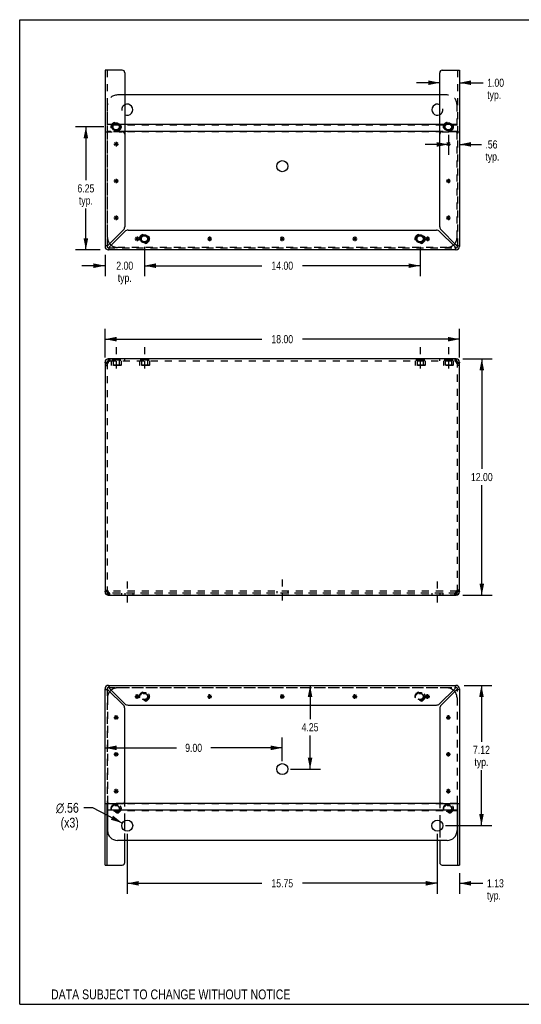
# Model space of a CAD drawing. Header units: inches. Extents: x 0 to 64.7, y 0 to 50.
# Tile 1 of 4: x 0 to 25.5, y 0 to 50. Entities that reach past the tile are written whole.
import ezdxf

# ---------------------------------------------------------------- set-up
doc = ezdxf.new("R2010")
doc.units = ezdxf.units.IN
doc.header["$LTSCALE"] = 3.558824
doc.header["$MEASUREMENT"] = 0
doc.linetypes.add('DASHED', pattern=[0.2, 0.1, -0.1])
doc.linetypes.add('HIDDEN', pattern=[0.2, 0.1, -0.1])
doc.layers.get('0').update_dxf_attribs({"linetype": 'CONTINUOUS'})
doc.layers.add('DEFAULT_2', color=8, linetype='HIDDEN')
doc.layers.add('DIMENSIONS', color=7, linetype='CONTINUOUS')
doc.styles.get("Standard").update_dxf_attribs({"font": 'txt', "width": 0.8})
doc.styles.add('TEXTSTYLE_1', font='gdt', dxfattribs={"width": 0.8})
doc.dimstyles.new('DIMSTYLE_1', dxfattribs={"dimtxt": 0.411765, "dimasz": 0.588235, "dimexe": 0.09, "dimexo": 0.07, "dimgap": 0.035, "dimtad": 0, "dimtih": 1, "dimtoh": 1, "dimzin": 4, "dimdsep": 46, "dimtxsty": 'Standard', "dimblk": '_FILLED', "dimblk1": '_FILLED', "dimblk2": '_FILLED', "dimcen": 0.09, "dimadec": 0, "dimazin": 0, "dimtfac": 1, "dimtofl": 0, "dimtmove": 0, "dimatfit": 3, "dimldrblk": '_FILLED', "dimfxl": 1, "dimtolj": 1, "dimtzin": 4, "dimarcsym": 0})
doc.dimstyles.new('DIMSTYLE_2', dxfattribs={"dimtxt": 0.5, "dimasz": 0.588235, "dimexe": 0.09, "dimexo": 0.07, "dimgap": 0.09, "dimtad": 0, "dimtih": 1, "dimtoh": 1, "dimzin": 4, "dimdsep": 46, "dimtxsty": 'Standard', "dimblk": '_FILLED', "dimblk1": '_FILLED', "dimblk2": '_FILLED', "dimcen": 0.09, "dimadec": 0, "dimazin": 0, "dimtfac": 1, "dimtofl": 0, "dimtmove": 0, "dimatfit": 3, "dimldrblk": '_FILLED', "dimfxl": 1, "dimtolj": 1, "dimtzin": 4, "dimarcsym": 0})

# ---------------------------------------------------------------- blocks, each defined once
blk = doc.blocks.new('_FILLED')
at = {"color": 0, "linetype": 'ByBlock'}
blk.add_solid([(0, 0), (-1, 0.2), (-1, -0.2)], dxfattribs=at)
blk = doc.blocks.new('*D1')
at = {"layer": 'DIMENSIONS', "color": 2, "linetype": 'Continuous'}
for p, q in [((4.335, 32.846), (4.335, 34.305)), ((22.335, 32.846), (22.335, 34.305)), ((4.335, 33.776), (12.305, 33.776)), ((22.335, 33.776), (14.364, 33.776))]:
    blk.add_line(p, q, dxfattribs=at)
at = {"layer": 'DIMENSIONS', "color": 2, "linetype": 'Continuous', "xscale": 0.5882352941, "yscale": 0.5882352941, "zscale": 0.5882352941, "rotation": 180}
blk.add_blockref('_FILLED', (4.335, 33.776), dxfattribs=at)
at = {"layer": 'DIMENSIONS', "color": 2, "linetype": 'Continuous', "xscale": 0.5882352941, "yscale": 0.5882352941, "zscale": 0.5882352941}
blk.add_blockref('_FILLED', (22.335, 33.776), dxfattribs=at)
at = {"layer": 'DIMENSIONS', "color": 2, "linetype": 'Continuous', "insert": (13.335, 33.982), "char_height": 0.4118, "width": 1.64706, "attachment_point": 2, "line_spacing_factor": 0.9}
blk.add_mtext('18.00', dxfattribs=at)
blk = doc.blocks.new('*D2')
at = {"layer": 'DIMENSIONS', "color": 2, "linetype": 'Continuous'}
for p, q in [((22.504, 32.775), (23.998, 32.775)), ((23.469, 32.775), (23.469, 27.187)), ((23.469, 20.775), (23.469, 26.363)), ((22.504, 20.775), (23.998, 20.775))]:
    blk.add_line(p, q, dxfattribs=at)
at = {"layer": 'DIMENSIONS', "color": 2, "linetype": 'Continuous', "xscale": 0.5882352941, "yscale": 0.5882352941, "zscale": 0.5882352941}
for p, rotation in [((23.469, 32.775), 90), ((23.469, 20.775), 270)]:
    blk.add_blockref('_FILLED', p, dxfattribs=dict(at, rotation=rotation))
at = {"layer": 'DIMENSIONS', "color": 2, "linetype": 'Continuous', "insert": (23.469, 26.981), "char_height": 0.4118, "width": 1.64706, "attachment_point": 2, "line_spacing_factor": 0.9}
blk.add_mtext('12.00', dxfattribs=at)
blk = doc.blocks.new('*D5')
at = {"layer": 'DIMENSIONS', "color": 2, "linetype": 'Continuous'}
for p, q in [((14.747, 16.195), (14.747, 14.481)), ((14.747, 11.943), (14.747, 13.657)), ((13.746, 11.943), (15.276, 11.943))]:
    blk.add_line(p, q, dxfattribs=at)
at = {"layer": 'DIMENSIONS', "color": 2, "linetype": 'Continuous', "xscale": 0.5882352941, "yscale": 0.5882352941, "zscale": 0.5882352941}
for p, rotation in [((14.747, 16.195), 90), ((14.747, 11.943), 270)]:
    blk.add_blockref('_FILLED', p, dxfattribs=dict(at, rotation=rotation))
at = {"layer": 'DIMENSIONS', "color": 2, "linetype": 'Continuous', "insert": (14.747, 14.275), "char_height": 0.4118, "width": 1.31765, "attachment_point": 2, "line_spacing_factor": 0.9}
blk.add_mtext('4.25', dxfattribs=at)
blk = doc.blocks.new('*D6')
at = {"layer": 'DIMENSIONS', "color": 2, "linetype": 'Continuous'}
for p, q in [((13.335, 12.355), (13.335, 13.553)), ((4.335, 13.024), (7.97, 13.024)), ((13.335, 13.024), (9.699, 13.024))]:
    blk.add_line(p, q, dxfattribs=at)
at = {"layer": 'DIMENSIONS', "color": 2, "linetype": 'Continuous', "xscale": 0.5882352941, "yscale": 0.5882352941, "zscale": 0.5882352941, "rotation": 180}
blk.add_blockref('_FILLED', (4.335, 13.024), dxfattribs=at)
at = {"layer": 'DIMENSIONS', "color": 2, "linetype": 'Continuous', "xscale": 0.5882352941, "yscale": 0.5882352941, "zscale": 0.5882352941}
blk.add_blockref('_FILLED', (13.335, 13.024), dxfattribs=at)
at = {"layer": 'DIMENSIONS', "color": 2, "linetype": 'Continuous', "insert": (8.835, 13.23), "char_height": 0.4118, "width": 1.31765, "attachment_point": 2, "line_spacing_factor": 0.9}
blk.add_mtext('9.00', dxfattribs=at)
blk = doc.blocks.new('*D7')
at = {"layer": 'DIMENSIONS', "color": 2, "linetype": 'Continuous'}
for p, q in [((21.21, 8.664), (21.21, 5.615)), ((22.335, 6.66), (22.335, 5.615)), ((21.21, 6.144), (20.033, 6.144)), ((22.335, 6.144), (23.526, 6.144))]:
    blk.add_line(p, q, dxfattribs=at)
at = {"layer": 'DIMENSIONS', "color": 2, "linetype": 'Continuous', "xscale": 0.5882352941, "yscale": 0.5882352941, "zscale": 0.5882352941}
blk.add_blockref('_FILLED', (21.21, 6.144), dxfattribs=at)
at = {"layer": 'DIMENSIONS', "color": 2, "linetype": 'Continuous', "xscale": 0.5882352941, "yscale": 0.5882352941, "zscale": 0.5882352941, "rotation": 180}
blk.add_blockref('_FILLED', (22.335, 6.144), dxfattribs=at)
at = {"layer": 'DIMENSIONS', "color": 2, "linetype": 'Continuous', "insert": (23.731, 6.35), "char_height": 0.4118, "width": 1.31765, "attachment_point": 1, "line_spacing_factor": 0.9}
blk.add_mtext('1.13\\Ptyp.', dxfattribs=at)
blk = doc.blocks.new('*D8')
at = {"layer": 'DIMENSIONS', "color": 2, "linetype": 'Continuous'}
for p, q in [((5.46, 8.664), (5.46, 5.615)), ((21.21, 8.664), (21.21, 5.615)), ((5.46, 6.144), (12.305, 6.144)), ((21.21, 6.144), (14.364, 6.144))]:
    blk.add_line(p, q, dxfattribs=at)
at = {"layer": 'DIMENSIONS', "color": 2, "linetype": 'Continuous', "xscale": 0.5882352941, "yscale": 0.5882352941, "zscale": 0.5882352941, "rotation": 180}
blk.add_blockref('_FILLED', (5.46, 6.144), dxfattribs=at)
at = {"layer": 'DIMENSIONS', "color": 2, "linetype": 'Continuous', "xscale": 0.5882352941, "yscale": 0.5882352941, "zscale": 0.5882352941}
blk.add_blockref('_FILLED', (21.21, 6.144), dxfattribs=at)
at = {"layer": 'DIMENSIONS', "color": 2, "linetype": 'Continuous', "insert": (13.335, 6.35), "char_height": 0.4118, "width": 1.64706, "attachment_point": 2, "line_spacing_factor": 0.9}
blk.add_mtext('15.75', dxfattribs=at)
blk = doc.blocks.new('*D9')
at = {"layer": 'DIMENSIONS', "color": 2, "linetype": 'Continuous'}
for p, q in [((22.58, 16.195), (23.98, 16.195)), ((23.451, 16.195), (23.451, 13.333)), ((23.451, 9.076), (23.451, 11.892)), ((21.621, 9.076), (23.98, 9.076))]:
    blk.add_line(p, q, dxfattribs=at)
at = {"layer": 'DIMENSIONS', "color": 2, "linetype": 'Continuous', "xscale": 0.5882352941, "yscale": 0.5882352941, "zscale": 0.5882352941}
for p, rotation in [((23.451, 16.195), 90), ((23.451, 9.076), 270)]:
    blk.add_blockref('_FILLED', p, dxfattribs=dict(at, rotation=rotation))
at = {"layer": 'DIMENSIONS', "color": 2, "linetype": 'Continuous', "insert": (23.451, 13.128), "char_height": 0.4118, "width": 1.31765, "attachment_point": 2, "line_spacing_factor": 0.9}
blk.add_mtext('7.12\\Ptyp.', dxfattribs=at)
blk = doc.blocks.new('*D10')
at = {"layer": 'DIMENSIONS', "color": 2, "linetype": 'Continuous'}
for p, q in [((3.713, 9.978), (3.251, 9.978)), ((5.21, 9.205), (3.713, 9.978))]:
    blk.add_line(p, q, dxfattribs=at)
at = {"layer": 'DIMENSIONS', "color": 2, "linetype": 'Continuous', "xscale": 0.5882352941, "yscale": 0.5882352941, "zscale": 0.5882352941, "rotation": 332.6934381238}
blk.add_blockref('_FILLED', (5.21, 9.205), dxfattribs=at)
at = {"layer": 'DIMENSIONS', "color": 2, "linetype": 'Continuous', "insert": (3.001, 10.228), "char_height": 0.5, "width": 1.86667, "attachment_point": 3, "line_spacing_factor": 0.9, "style": 'TEXTSTYLE_1'}
blk.add_mtext('{\\Fgdt;n}\\Ftxt;.56\\P(x3)', dxfattribs=at)
blk = doc.blocks.new('*D11')
at = {"layer": 'DIMENSIONS', "color": 2, "linetype": 'Continuous'}
for p, q in [((4.279, 44.559), (2.831, 44.559)), ((3.361, 44.559), (3.361, 41.846)), ((3.361, 38.309), (3.361, 40.405)), ((4.089, 38.309), (2.831, 38.309))]:
    blk.add_line(p, q, dxfattribs=at)
at = {"layer": 'DIMENSIONS', "color": 2, "linetype": 'Continuous', "xscale": 0.5882352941, "yscale": 0.5882352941, "zscale": 0.5882352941}
for p, rotation in [((3.361, 44.559), 90), ((3.361, 38.309), 270)]:
    blk.add_blockref('_FILLED', p, dxfattribs=dict(at, rotation=rotation))
at = {"layer": 'DIMENSIONS', "color": 2, "linetype": 'Continuous', "insert": (3.361, 41.64), "char_height": 0.4118, "width": 1.31765, "attachment_point": 2, "line_spacing_factor": 0.9}
blk.add_mtext('6.25\\Ptyp.', dxfattribs=at)
blk = doc.blocks.new('*D12')
at = {"layer": 'DIMENSIONS', "color": 2, "linetype": 'Continuous'}
for p, q in [((4.335, 38.064), (4.335, 36.979)), ((6.335, 38.46), (6.335, 36.979)), ((4.335, 37.508), (3.158, 37.508)), ((6.335, 37.508), (7.511, 37.508))]:
    blk.add_line(p, q, dxfattribs=at)
at = {"layer": 'DIMENSIONS', "color": 2, "linetype": 'Continuous', "xscale": 0.5882352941, "yscale": 0.5882352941, "zscale": 0.5882352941}
blk.add_blockref('_FILLED', (4.335, 37.508), dxfattribs=at)
at = {"layer": 'DIMENSIONS', "color": 2, "linetype": 'Continuous', "xscale": 0.5882352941, "yscale": 0.5882352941, "zscale": 0.5882352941, "rotation": 180}
blk.add_blockref('_FILLED', (6.335, 37.508), dxfattribs=at)
at = {"layer": 'DIMENSIONS', "color": 2, "linetype": 'Continuous', "insert": (5.335, 37.714), "char_height": 0.4118, "width": 1.31765, "attachment_point": 2, "line_spacing_factor": 0.9}
blk.add_mtext('2.00\\Ptyp.', dxfattribs=at)
blk = doc.blocks.new('*D13')
at = {"layer": 'DIMENSIONS', "color": 2, "linetype": 'Continuous'}
for p, q in [((6.335, 38.46), (6.335, 36.979)), ((20.335, 38.46), (20.335, 36.979)), ((6.335, 37.508), (12.305, 37.508)), ((20.335, 37.508), (14.364, 37.508))]:
    blk.add_line(p, q, dxfattribs=at)
at = {"layer": 'DIMENSIONS', "color": 2, "linetype": 'Continuous', "xscale": 0.5882352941, "yscale": 0.5882352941, "zscale": 0.5882352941, "rotation": 180}
blk.add_blockref('_FILLED', (6.335, 37.508), dxfattribs=at)
at = {"layer": 'DIMENSIONS', "color": 2, "linetype": 'Continuous', "xscale": 0.5882352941, "yscale": 0.5882352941, "zscale": 0.5882352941}
blk.add_blockref('_FILLED', (20.335, 37.508), dxfattribs=at)
at = {"layer": 'DIMENSIONS', "color": 2, "linetype": 'Continuous', "insert": (13.335, 37.714), "char_height": 0.4118, "width": 1.64706, "attachment_point": 2, "line_spacing_factor": 0.9}
blk.add_mtext('14.00', dxfattribs=at)
blk = doc.blocks.new('*D14')
at = {"layer": 'DIMENSIONS', "color": 2, "linetype": 'Continuous'}
for p, q in [((21.772, 44.148), (21.772, 43.137)), ((21.772, 43.666), (20.596, 43.666)), ((22.335, 43.666), (23.445, 43.666))]:
    blk.add_line(p, q, dxfattribs=at)
at = {"layer": 'DIMENSIONS', "color": 2, "linetype": 'Continuous', "xscale": 0.5882352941, "yscale": 0.5882352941, "zscale": 0.5882352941}
blk.add_blockref('_FILLED', (21.772, 43.666), dxfattribs=at)
at = {"layer": 'DIMENSIONS', "color": 2, "linetype": 'Continuous', "xscale": 0.5882352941, "yscale": 0.5882352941, "zscale": 0.5882352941, "rotation": 180}
blk.add_blockref('_FILLED', (22.335, 43.666), dxfattribs=at)
at = {"layer": 'DIMENSIONS', "color": 2, "linetype": 'Continuous', "insert": (23.651, 43.872), "char_height": 0.4118, "width": 1.31765, "attachment_point": 1, "line_spacing_factor": 0.9}
blk.add_mtext('.56\\Ptyp.', dxfattribs=at)
blk = doc.blocks.new('*D15')
at = {"layer": 'DIMENSIONS', "color": 2, "linetype": 'Continuous'}
for p, q in [((21.335, 46.799), (20.158, 46.799)), ((22.335, 46.799), (23.536, 46.799))]:
    blk.add_line(p, q, dxfattribs=at)
at = {"layer": 'DIMENSIONS', "color": 2, "linetype": 'Continuous', "xscale": 0.5882352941, "yscale": 0.5882352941, "zscale": 0.5882352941}
blk.add_blockref('_FILLED', (21.335, 46.799), dxfattribs=at)
at = {"layer": 'DIMENSIONS', "color": 2, "linetype": 'Continuous', "xscale": 0.5882352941, "yscale": 0.5882352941, "zscale": 0.5882352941, "rotation": 180}
blk.add_blockref('_FILLED', (22.335, 46.799), dxfattribs=at)
at = {"layer": 'DIMENSIONS', "color": 2, "linetype": 'Continuous', "insert": (23.742, 47.005), "char_height": 0.4118, "width": 1.31765, "attachment_point": 1, "line_spacing_factor": 0.9}
blk.add_mtext('1.00\\Ptyp.', dxfattribs=at)

msp = doc.modelspace()

# ---------------------------------------------------------------- linework, layer by layer
at = {"color": 7, "linetype": 'Continuous'}
for p, q in [((0, 0), (0, 50)), ((0, 50), (64.706, 50)), ((4.43, 38.476), (4.439, 38.476)), ((4.501, 38.413), (4.501, 38.404)), ((22.168, 38.404), (22.168, 38.413)), ((22.231, 38.476), (22.239, 38.476)), ((4.335, 32.609), (4.439, 32.609)), ((4.501, 32.775), (4.501, 32.671)), ((4.52, 32.671), (4.501, 32.671)), ((22.168, 32.671), (22.149, 32.671)), ((22.168, 32.775), (22.168, 32.671)), ((22.231, 32.609), (22.335, 32.609)), ((4.439, 20.942), (4.335, 20.942)), ((4.46, 20.895), (4.46, 20.968)), ((4.501, 20.775), (4.501, 20.879)), ((4.501, 20.879), (4.52, 20.879)), ((22.149, 20.879), (22.168, 20.879)), ((22.168, 20.775), (22.168, 20.879)), ((22.21, 20.895), (22.21, 20.968)), ((22.335, 20.942), (22.231, 20.942)), ((4.439, 16.028), (4.43, 16.028)), ((4.501, 16.1), (4.501, 16.091)), ((22.168, 16.091), (22.168, 16.1)), ((22.239, 16.028), (22.231, 16.028)), ((5.845, 15.632), (6.075, 15.632)), ((5.878, 15.551), (6.041, 15.714)), ((6.041, 15.551), (5.878, 15.714)), ((5.96, 15.517), (5.96, 15.747)), ((9.532, 15.632), (9.762, 15.632)), ((9.566, 15.551), (9.728, 15.714)), ((9.728, 15.551), (9.566, 15.714)), ((9.647, 15.517), (9.647, 15.747)), ((13.22, 15.632), (13.45, 15.632)), ((13.253, 15.551), (13.416, 15.714)), ((13.416, 15.551), (13.253, 15.714)), ((13.335, 15.517), (13.335, 15.747)), ((16.907, 15.632), (17.137, 15.632)), ((16.941, 15.551), (17.103, 15.714)), ((17.103, 15.551), (16.941, 15.714)), ((17.022, 15.517), (17.022, 15.747)), ((20.595, 15.632), (20.825, 15.632)), ((20.628, 15.551), (20.791, 15.714)), ((20.628, 15.714), (20.791, 15.551)), ((20.71, 15.517), (20.71, 15.747)), ((4.782, 14.57), (5.012, 14.57)), ((4.816, 14.488), (4.978, 14.651)), ((4.978, 14.488), (4.816, 14.651)), ((4.897, 14.455), (4.897, 14.685)), ((21.657, 14.57), (21.887, 14.57)), ((21.691, 14.488), (21.853, 14.651)), ((21.691, 14.651), (21.853, 14.488)), ((21.772, 14.455), (21.772, 14.685)), ((4.782, 12.695), (5.012, 12.695)), ((4.816, 12.613), (4.978, 12.776)), ((4.978, 12.613), (4.816, 12.776)), ((4.897, 12.58), (4.897, 12.81)), ((21.657, 12.695), (21.887, 12.695)), ((21.691, 12.613), (21.853, 12.776)), ((21.691, 12.776), (21.853, 12.613)), ((21.772, 12.58), (21.772, 12.81)), ((4.782, 10.82), (5.012, 10.82)), ((4.978, 10.738), (4.816, 10.901)), ((4.816, 10.738), (4.978, 10.901)), ((4.897, 10.705), (4.897, 10.935)), ((21.657, 10.82), (21.887, 10.82)), ((21.691, 10.901), (21.853, 10.738)), ((21.691, 10.738), (21.853, 10.901)), ((21.772, 10.705), (21.772, 10.935)), ((4.439, 7.072), (4.439, 10.195)), ((4.46, 10.195), (4.46, 8.826)), ((21.411, 10.205), (5.258, 10.205)), ((22.21, 10.195), (22.21, 8.826)), ((22.231, 10.195), (22.231, 7.072)), ((22.21, 9.856), (4.46, 9.856)), ((5.335, 8.825), (5.335, 9.328)), ((21.335, 9.328), (21.335, 8.825)), ((21.71, 8.326), (4.96, 8.326)), ((5.335, 7.197), (5.335, 8.326)), ((21.335, 8.326), (21.335, 7.197)), ((4.335, 7.072), (5.21, 7.072)), ((21.46, 7.072), (22.335, 7.072)), ((0, 0), (64.706, 0))]:
    msp.add_line(p, q, dxfattribs=at)
at = {"color": 3, "linetype": 'Continuous'}
for p, q in [((4.335, 47.432), (4.335, 38.476)), ((5.21, 47.432), (4.335, 47.432)), ((5.335, 47.307), (5.335, 39.477)), ((21.335, 39.477), (21.335, 47.307)), ((21.46, 47.432), (22.335, 47.432)), ((22.335, 47.432), (22.335, 38.476)), ((21.335, 46.178), (5.335, 46.178)), ((5.001, 44.675), (4.793, 44.675)), ((21.335, 44.675), (5.335, 44.675)), ((21.876, 44.675), (21.668, 44.675)), ((21.335, 44.326), (5.335, 44.326)), ((5.27, 39.321), (4.501, 38.552)), ((4.577, 38.476), (5.346, 39.245)), ((5.502, 39.309), (21.167, 39.309)), ((21.323, 39.245), (22.092, 38.476)), ((22.168, 38.552), (21.399, 39.321)), ((22.168, 38.309), (4.501, 38.309)), ((4.335, 32.609), (4.335, 20.942)), ((4.479, 32.595), (4.458, 32.581)), ((4.501, 32.609), (4.479, 32.595)), ((22.168, 32.775), (4.501, 32.775)), ((4.501, 32.609), (4.509, 32.635)), ((22.16, 32.635), (22.168, 32.609)), ((22.19, 32.595), (22.168, 32.609)), ((22.211, 32.581), (22.19, 32.595)), ((22.335, 20.942), (22.335, 32.609)), ((4.458, 20.969), (4.479, 20.955)), ((4.479, 20.955), (4.501, 20.942)), ((4.509, 20.916), (4.501, 20.942)), ((4.501, 20.775), (22.168, 20.775)), ((22.168, 20.942), (22.16, 20.916)), ((22.168, 20.942), (22.19, 20.955)), ((22.19, 20.955), (22.211, 20.969)), ((4.335, 7.072), (4.335, 16.028)), ((4.501, 16.195), (22.168, 16.195)), ((5.346, 15.259), (4.577, 16.028)), ((22.092, 16.028), (21.323, 15.259)), ((22.335, 16.028), (22.335, 7.072)), ((4.501, 15.952), (5.27, 15.183)), ((21.399, 15.183), (22.168, 15.952)), ((5.335, 10.32), (5.335, 15.027)), ((5.502, 15.195), (21.167, 15.195)), ((21.335, 15.027), (21.335, 10.32)), ((4.335, 10.195), (5.21, 10.195)), ((21.46, 10.195), (22.335, 10.195))]:
    msp.add_line(p, q, dxfattribs=at)
at = {"color": 2, "linetype": 'DASHED'}
for p, q in [((4.897, 33.363), (4.897, 32.083)), ((6.335, 33.363), (6.335, 32.083)), ((20.335, 33.363), (20.335, 32.083)), ((21.772, 33.363), (21.772, 32.083)), ((13.335, 21.571), (13.335, 20.291)), ((5.46, 21.47), (5.46, 20.19)), ((21.21, 21.47), (21.21, 20.19))]:
    msp.add_line(p, q, dxfattribs=at)
at = {"color": 3, "linetype": 'Continuous'}
for points in [[(4.425, 38.529), (4.403, 38.521), (4.383, 38.514), (4.366, 38.506), (4.353, 38.499), (4.343, 38.491), (4.337, 38.483), (4.335, 38.476)], [(4.501, 38.552), (4.475, 38.544), (4.45, 38.537), (4.425, 38.529)], [(22.244, 38.529), (22.22, 38.537), (22.194, 38.544), (22.168, 38.552)], [(22.335, 38.476), (22.333, 38.483), (22.326, 38.491), (22.316, 38.499), (22.303, 38.506), (22.286, 38.514), (22.266, 38.521), (22.244, 38.529)], [(4.501, 38.309), (4.509, 38.311), (4.516, 38.317), (4.524, 38.327), (4.532, 38.341), (4.539, 38.358), (4.547, 38.378), (4.554, 38.4)], [(4.554, 38.4), (4.562, 38.424), (4.57, 38.45), (4.577, 38.476)], [(22.092, 38.476), (22.1, 38.45), (22.107, 38.424), (22.115, 38.4)], [(22.115, 38.4), (22.122, 38.378), (22.13, 38.358), (22.138, 38.341), (22.145, 38.327), (22.153, 38.317), (22.16, 38.311), (22.168, 38.309)], [(4.383, 32.526), (4.369, 32.54), (4.357, 32.554), (4.347, 32.568), (4.34, 32.581), (4.336, 32.595), (4.335, 32.609)], [(4.418, 32.554), (4.4, 32.54), (4.383, 32.526)], [(4.458, 32.581), (4.437, 32.568), (4.418, 32.554)], [(4.509, 32.635), (4.516, 32.66), (4.524, 32.684), (4.532, 32.707), (4.539, 32.726)], [(4.539, 32.726), (4.547, 32.743), (4.554, 32.757)], [(4.554, 32.757), (4.562, 32.767), (4.57, 32.773), (4.577, 32.775)], [(22.092, 32.775), (22.1, 32.773), (22.107, 32.767), (22.115, 32.757)], [(22.115, 32.757), (22.122, 32.743), (22.13, 32.726)], [(22.13, 32.726), (22.138, 32.707), (22.145, 32.684), (22.153, 32.66), (22.16, 32.635)], [(22.251, 32.554), (22.232, 32.568), (22.211, 32.581)], [(22.286, 32.526), (22.269, 32.54), (22.251, 32.554)], [(22.335, 32.609), (22.333, 32.595), (22.329, 32.581), (22.322, 32.568), (22.312, 32.554), (22.3, 32.54), (22.286, 32.526)], [(4.335, 20.942), (4.336, 20.955), (4.34, 20.969), (4.347, 20.983), (4.357, 20.997), (4.369, 21.01), (4.383, 21.024)], [(4.383, 21.024), (4.4, 21.01), (4.418, 20.997)], [(22.251, 20.997), (22.269, 21.01), (22.286, 21.024)], [(22.286, 21.024), (22.3, 21.01), (22.312, 20.997), (22.322, 20.983), (22.329, 20.969), (22.333, 20.955), (22.335, 20.942)], [(4.418, 20.997), (4.437, 20.983), (4.458, 20.969)], [(4.539, 20.824), (4.532, 20.844), (4.524, 20.866), (4.516, 20.89), (4.509, 20.916)], [(4.554, 20.793), (4.547, 20.807), (4.539, 20.824)], [(4.577, 20.775), (4.57, 20.777), (4.562, 20.783), (4.554, 20.793)], [(22.115, 20.793), (22.107, 20.783), (22.1, 20.777), (22.092, 20.775)], [(22.13, 20.824), (22.122, 20.807), (22.115, 20.793)], [(22.16, 20.916), (22.153, 20.89), (22.145, 20.866), (22.138, 20.844), (22.13, 20.824)], [(22.211, 20.969), (22.232, 20.983), (22.251, 20.997)], [(4.335, 16.028), (4.337, 16.021), (4.343, 16.013), (4.353, 16.005), (4.366, 15.998), (4.383, 15.99), (4.403, 15.983), (4.425, 15.975)], [(4.554, 16.104), (4.547, 16.126), (4.539, 16.146), (4.532, 16.163), (4.524, 16.177), (4.516, 16.187), (4.509, 16.193), (4.501, 16.195)], [(4.577, 16.028), (4.57, 16.054), (4.562, 16.08), (4.554, 16.104)], [(22.115, 16.104), (22.107, 16.08), (22.1, 16.054), (22.092, 16.028)], [(22.168, 16.195), (22.16, 16.193), (22.153, 16.187), (22.145, 16.177), (22.138, 16.163), (22.13, 16.146), (22.122, 16.126), (22.115, 16.104)], [(22.244, 15.975), (22.266, 15.983), (22.286, 15.99), (22.303, 15.998), (22.316, 16.005), (22.326, 16.013), (22.333, 16.021), (22.335, 16.028)], [(4.425, 15.975), (4.45, 15.967), (4.475, 15.96), (4.501, 15.952)], [(22.168, 15.952), (22.194, 15.96), (22.22, 15.967), (22.244, 15.975)]]:
    msp.add_lwpolyline(points, dxfattribs=at)
at = {"color": 7, "linetype": 'Continuous'}
for points in [[(4.501, 38.552), (4.491, 38.544), (4.482, 38.537), (4.473, 38.529), (4.464, 38.521), (4.457, 38.514), (4.451, 38.506), (4.445, 38.499), (4.442, 38.491), (4.439, 38.483), (4.439, 38.476)], [(22.212, 38.514), (22.205, 38.521), (22.196, 38.529), (22.187, 38.537), (22.178, 38.544), (22.168, 38.552)], [(22.231, 38.476), (22.23, 38.483), (22.228, 38.491), (22.224, 38.499), (22.219, 38.506), (22.212, 38.514)], [(4.501, 38.413), (4.509, 38.414), (4.516, 38.416), (4.524, 38.42), (4.532, 38.425), (4.539, 38.432)], [(4.539, 38.432), (4.547, 38.439), (4.554, 38.447), (4.562, 38.456), (4.57, 38.466), (4.577, 38.476)], [(22.092, 38.476), (22.1, 38.466), (22.107, 38.456), (22.115, 38.447), (22.122, 38.439), (22.13, 38.432), (22.138, 38.425), (22.145, 38.42), (22.153, 38.416), (22.16, 38.414), (22.168, 38.413)], [(4.443, 32.571), (4.441, 32.581), (4.439, 32.595), (4.439, 32.609)], [(22.231, 32.609), (22.23, 32.595), (22.228, 32.581)], [(4.439, 20.942), (4.439, 20.955), (4.441, 20.969)], [(22.227, 20.979), (22.228, 20.969), (22.23, 20.955), (22.231, 20.942)], [(4.439, 16.028), (4.439, 16.021), (4.442, 16.013), (4.445, 16.005), (4.451, 15.998), (4.457, 15.99)], [(4.577, 16.028), (4.57, 16.038), (4.562, 16.048), (4.554, 16.057), (4.547, 16.065), (4.539, 16.072), (4.532, 16.079), (4.524, 16.084), (4.516, 16.088), (4.509, 16.09), (4.501, 16.091)], [(22.13, 16.072), (22.122, 16.065), (22.115, 16.057), (22.107, 16.048), (22.1, 16.038), (22.092, 16.028)], [(22.168, 16.091), (22.16, 16.09), (22.153, 16.088), (22.145, 16.084), (22.138, 16.079), (22.13, 16.072)], [(22.168, 15.952), (22.178, 15.96), (22.187, 15.967), (22.196, 15.975), (22.205, 15.983), (22.212, 15.99), (22.219, 15.998), (22.224, 16.005), (22.228, 16.013), (22.23, 16.021), (22.231, 16.028)], [(4.457, 15.99), (4.464, 15.983), (4.473, 15.975), (4.482, 15.967), (4.491, 15.96), (4.501, 15.952)]]:
    msp.add_lwpolyline(points, dxfattribs=at)
at = {"color": 3, "linetype": 'Continuous'}
for centre, radius in [((4.897, 44.559), 0.206), ((21.772, 44.559), 0.206), ((13.335, 42.561), 0.281), ((6.335, 38.872), 0.206), ((20.335, 38.872), 0.206)]:
    msp.add_circle(centre, radius, dxfattribs=at)
at = {"color": 7, "linetype": 'Continuous'}
for centre, radius in [((4.897, 44.559), 0.166), ((4.897, 44.559), 0.156), ((21.772, 44.559), 0.166), ((21.772, 44.559), 0.156), ((6.335, 38.872), 0.166), ((6.335, 38.872), 0.156), ((20.335, 38.872), 0.166), ((20.335, 38.872), 0.156), ((13.335, 11.943), 0.281), ((5.46, 9.076), 0.281), ((21.21, 9.076), 0.281)]:
    msp.add_circle(centre, radius, dxfattribs=at)
at = {"color": 3, "linetype": 'Continuous'}
for centre, radius, start, end in [((5.21, 47.307), 0.125, 0, 90), ((21.46, 47.307), 0.125, 90, 180), ((5.46, 45.428), 0.281, 243.5695, 116.4305), ((21.21, 45.428), 0.281, 63.5695, 296.4305), ((5.115, 39.477), 0.22, 315, 360), ((5.502, 39.089), 0.22, 90, 135), ((21.167, 39.089), 0.22, 45, 90), ((21.555, 39.477), 0.22, 180, 225), ((4.96, 38.936), 0.5, 218.9378, 231.304), ((21.71, 38.936), 0.5, 308.696, 321.0622), ((4.501, 38.476), 0.167, 180, 270), ((22.168, 38.476), 0.167, 270, 360), ((4.501, 32.609), 0.167, 90, 180), ((22.168, 32.609), 0.167, 0, 90), ((4.501, 20.942), 0.167, 180, 270), ((22.168, 20.942), 0.167, 270, 360), ((4.501, 16.028), 0.167, 90, 180), ((22.168, 16.028), 0.167, 0, 90), ((5.115, 15.027), 0.22, 0, 45), ((5.502, 15.415), 0.22, 225, 270), ((21.167, 15.415), 0.22, 270, 315), ((21.555, 15.027), 0.22, 135, 180), ((5.21, 10.32), 0.125, 270, 360), ((21.46, 10.32), 0.125, 180, 270)]:
    msp.add_arc(centre, radius, start, end, dxfattribs=at)
at = {"color": 7, "linetype": 'Continuous'}
for centre, radius, start, end in [((4.501, 38.476), 0.0625, 180, 270), ((22.168, 38.476), 0.0625, 270, 360), ((4.501, 32.609), 0.0625, 90, 180), ((22.168, 32.609), 0.0625, 0, 90), ((4.501, 20.942), 0.0625, 180, 270), ((22.168, 20.942), 0.0625, 270, 360), ((4.501, 16.028), 0.0625, 90, 180), ((22.168, 16.028), 0.0625, 0, 90), ((4.96, 15.568), 0.5, 128.696, 141.0622), ((21.71, 15.568), 0.5, 38.9378, 51.304), ((4.96, 8.826), 0.5, 180, 270), ((21.71, 8.826), 0.5, 270, 360), ((5.21, 7.197), 0.125, 270, 360), ((21.46, 7.197), 0.125, 180, 270)]:
    msp.add_arc(centre, radius, start, end, dxfattribs=at)
at = {"layer": 'DEFAULT_2', "color": 8, "linetype": 'HIDDEN'}
for p, q in [((4.439, 47.432), (4.439, 38.476)), ((22.231, 47.432), (22.231, 38.476)), ((5.335, 46.178), (4.96, 46.178)), ((21.71, 46.178), (21.335, 46.178)), ((4.46, 38.936), (4.46, 45.678)), ((22.21, 38.936), (22.21, 45.678)), ((4.793, 44.675), (4.46, 44.675)), ((22.21, 44.648), (4.46, 44.648)), ((5.335, 44.675), (5.001, 44.675)), ((21.668, 44.675), (21.335, 44.675)), ((22.21, 44.675), (21.876, 44.675)), ((4.335, 44.309), (5.21, 44.309)), ((5.335, 44.326), (4.46, 44.326)), ((22.21, 44.3), (4.46, 44.3)), ((22.21, 44.326), (21.335, 44.326)), ((21.46, 44.309), (22.335, 44.309)), ((4.782, 43.684), (5.012, 43.684)), ((4.816, 43.603), (4.978, 43.766)), ((4.978, 43.603), (4.816, 43.766)), ((4.897, 43.799), (4.897, 43.569)), ((21.657, 43.684), (21.887, 43.684)), ((21.691, 43.603), (21.853, 43.766)), ((21.853, 43.603), (21.691, 43.766)), ((21.772, 43.799), (21.772, 43.569)), ((4.782, 41.809), (5.012, 41.809)), ((4.978, 41.728), (4.816, 41.891)), ((4.816, 41.728), (4.978, 41.891)), ((4.897, 41.924), (4.897, 41.694)), ((21.657, 41.809), (21.887, 41.809)), ((21.853, 41.728), (21.691, 41.891)), ((21.691, 41.728), (21.853, 41.891)), ((21.772, 41.924), (21.772, 41.694)), ((4.978, 39.853), (4.816, 40.016)), ((4.816, 39.853), (4.978, 40.016)), ((4.897, 40.049), (4.897, 39.819)), ((21.853, 39.853), (21.691, 40.016)), ((21.691, 39.853), (21.853, 40.016)), ((21.772, 40.049), (21.772, 39.819)), ((4.782, 39.934), (5.012, 39.934)), ((21.657, 39.934), (21.887, 39.934)), ((5.845, 38.872), (6.075, 38.872)), ((6.041, 38.79), (5.878, 38.953)), ((5.878, 38.79), (6.041, 38.953)), ((5.96, 38.987), (5.96, 38.757)), ((9.532, 38.872), (9.762, 38.872)), ((9.728, 38.79), (9.566, 38.953)), ((9.566, 38.79), (9.728, 38.953)), ((9.647, 38.987), (9.647, 38.757)), ((13.22, 38.872), (13.45, 38.872)), ((13.416, 38.79), (13.253, 38.953)), ((13.253, 38.79), (13.416, 38.953)), ((13.335, 38.757), (13.335, 38.987)), ((16.907, 38.872), (17.137, 38.872)), ((17.103, 38.79), (16.941, 38.953)), ((16.941, 38.79), (17.103, 38.953)), ((17.022, 38.987), (17.022, 38.757)), ((20.595, 38.872), (20.825, 38.872)), ((20.791, 38.79), (20.628, 38.953)), ((20.628, 38.79), (20.791, 38.953)), ((20.71, 38.987), (20.71, 38.757)), ((4.501, 38.413), (22.168, 38.413)), ((21.71, 38.436), (4.96, 38.436)), ((4.383, 32.526), (4.457, 32.526)), ((4.439, 32.609), (4.439, 20.942)), ((4.52, 32.671), (22.149, 32.671)), ((4.577, 32.775), (4.577, 32.671)), ((4.647, 32.671), (4.647, 32.451)), ((4.691, 32.775), (4.691, 32.671)), ((4.691, 32.725), (4.691, 32.671)), ((5.103, 32.725), (4.691, 32.725)), ((4.741, 32.715), (4.731, 32.725)), ((4.741, 32.715), (4.741, 32.451)), ((5.053, 32.715), (4.741, 32.715)), ((5.053, 32.715), (5.063, 32.725)), ((5.053, 32.715), (5.053, 32.451)), ((5.103, 32.725), (5.103, 32.671)), ((5.104, 32.775), (5.104, 32.671)), ((5.147, 32.671), (5.147, 32.451)), ((5.335, 32.671), (5.335, 32.775)), ((6.085, 32.671), (6.085, 32.451)), ((6.128, 32.775), (6.128, 32.671)), ((6.129, 32.725), (6.129, 32.671)), ((6.541, 32.725), (6.129, 32.725)), ((6.179, 32.715), (6.169, 32.725)), ((6.179, 32.715), (6.179, 32.451)), ((6.491, 32.715), (6.179, 32.715)), ((6.491, 32.715), (6.501, 32.725)), ((6.491, 32.715), (6.491, 32.451)), ((6.541, 32.775), (6.541, 32.671)), ((6.541, 32.725), (6.541, 32.671)), ((6.585, 32.671), (6.585, 32.451)), ((20.085, 32.671), (20.085, 32.451)), ((20.128, 32.775), (20.128, 32.671)), ((20.541, 32.725), (20.129, 32.725)), ((20.129, 32.725), (20.129, 32.671)), ((20.179, 32.715), (20.169, 32.725)), ((20.491, 32.715), (20.179, 32.715)), ((20.179, 32.715), (20.179, 32.451)), ((20.491, 32.715), (20.501, 32.725)), ((20.491, 32.715), (20.491, 32.451)), ((20.541, 32.775), (20.541, 32.671)), ((20.541, 32.725), (20.541, 32.671)), ((20.585, 32.671), (20.585, 32.451)), ((21.335, 32.671), (21.335, 32.775)), ((21.522, 32.671), (21.522, 32.451)), ((21.566, 32.775), (21.566, 32.671)), ((21.978, 32.725), (21.566, 32.725)), ((21.566, 32.725), (21.566, 32.671)), ((21.616, 32.715), (21.606, 32.725)), ((21.928, 32.715), (21.616, 32.715)), ((21.616, 32.715), (21.616, 32.451)), ((21.928, 32.715), (21.938, 32.725)), ((21.928, 32.715), (21.928, 32.451)), ((21.978, 32.725), (21.978, 32.671)), ((21.979, 32.775), (21.979, 32.671)), ((22.022, 32.671), (22.022, 32.451)), ((22.092, 32.775), (22.092, 32.671)), ((22.286, 32.526), (22.212, 32.526)), ((22.231, 20.942), (22.231, 32.609)), ((4.335, 32.435), (4.439, 32.435)), ((4.657, 32.441), (4.647, 32.451)), ((5.147, 32.451), (4.647, 32.451)), ((5.137, 32.441), (4.657, 32.441)), ((4.741, 32.451), (4.731, 32.441)), ((5.053, 32.451), (5.063, 32.441)), ((5.137, 32.441), (5.147, 32.451)), ((6.095, 32.441), (6.085, 32.451)), ((6.585, 32.451), (6.085, 32.451)), ((6.575, 32.441), (6.095, 32.441)), ((6.179, 32.451), (6.169, 32.441)), ((6.491, 32.451), (6.501, 32.441)), ((6.575, 32.441), (6.585, 32.451)), ((20.585, 32.451), (20.085, 32.451)), ((20.095, 32.441), (20.085, 32.451)), ((20.575, 32.441), (20.095, 32.441)), ((20.179, 32.451), (20.169, 32.441)), ((20.491, 32.451), (20.501, 32.441)), ((20.575, 32.441), (20.585, 32.451)), ((22.022, 32.451), (21.522, 32.451)), ((21.532, 32.441), (21.522, 32.451)), ((22.012, 32.441), (21.532, 32.441)), ((21.616, 32.451), (21.606, 32.441)), ((21.928, 32.451), (21.938, 32.441)), ((22.012, 32.441), (22.022, 32.451)), ((22.335, 32.435), (22.231, 32.435)), ((4.335, 21.024), (4.457, 21.024)), ((22.335, 21.024), (22.212, 21.024)), ((4.46, 20.968), (4.46, 20.983)), ((22.21, 20.983), (4.46, 20.983)), ((4.46, 20.778), (4.46, 20.895)), ((22.21, 20.882), (4.46, 20.882)), ((4.501, 20.879), (4.46, 20.879)), ((22.21, 20.778), (4.46, 20.778)), ((22.149, 20.879), (4.52, 20.879)), ((4.577, 20.775), (4.577, 20.879)), ((5.178, 20.882), (5.178, 20.778)), ((5.335, 20.879), (5.335, 20.775)), ((5.741, 20.882), (5.741, 20.778)), ((13.053, 20.983), (13.053, 20.879)), ((13.616, 20.983), (13.616, 20.879)), ((20.928, 20.882), (20.928, 20.778)), ((21.335, 20.879), (21.335, 20.775)), ((21.491, 20.882), (21.491, 20.778)), ((22.092, 20.775), (22.092, 20.879)), ((22.21, 20.879), (22.168, 20.879)), ((22.21, 20.968), (22.21, 20.983)), ((22.21, 20.778), (22.21, 20.895)), ((4.439, 16.028), (4.439, 10.195)), ((4.501, 16.091), (22.168, 16.091)), ((21.71, 16.068), (4.96, 16.068)), ((22.231, 10.195), (22.231, 16.028)), ((4.46, 15.568), (4.46, 10.195)), ((22.21, 15.568), (22.21, 10.195)), ((5.258, 10.205), (4.46, 10.205)), ((22.21, 10.178), (4.46, 10.178)), ((5.335, 9.328), (5.335, 10.32)), ((21.335, 10.32), (21.335, 9.328)), ((22.21, 10.205), (21.411, 10.205)), ((22.21, 9.829), (4.46, 9.829)), ((5.335, 8.326), (5.335, 8.825)), ((21.335, 8.825), (21.335, 8.326))]:
    msp.add_line(p, q, dxfattribs=at)
for points in [[(4.457, 32.526), (4.451, 32.54), (4.447, 32.554), (4.443, 32.568), (4.443, 32.571)], [(4.501, 32.609), (4.493, 32.595), (4.485, 32.581), (4.477, 32.568), (4.47, 32.554), (4.463, 32.54), (4.457, 32.526)], [(4.501, 32.609), (4.509, 32.618), (4.516, 32.628), (4.524, 32.637), (4.532, 32.645), (4.539, 32.653), (4.547, 32.659), (4.554, 32.664), (4.562, 32.668), (4.57, 32.67), (4.577, 32.671)], [(22.092, 32.671), (22.1, 32.67), (22.107, 32.668), (22.115, 32.664), (22.122, 32.659), (22.13, 32.653), (22.138, 32.645), (22.145, 32.637), (22.153, 32.628), (22.16, 32.618), (22.168, 32.609)], [(22.212, 32.526), (22.206, 32.54), (22.199, 32.554), (22.192, 32.568), (22.184, 32.581), (22.176, 32.595), (22.168, 32.609)], [(22.228, 32.581), (22.226, 32.568), (22.222, 32.554), (22.218, 32.54), (22.212, 32.526)], [(4.441, 20.969), (4.443, 20.983), (4.447, 20.997), (4.451, 21.01), (4.457, 21.024)], [(4.457, 21.024), (4.463, 21.01), (4.47, 20.997), (4.477, 20.983), (4.485, 20.969), (4.493, 20.955), (4.501, 20.942)], [(22.168, 20.942), (22.176, 20.955), (22.184, 20.969), (22.192, 20.983), (22.199, 20.997), (22.206, 21.01), (22.212, 21.024)], [(22.212, 21.024), (22.218, 21.01), (22.222, 20.997), (22.226, 20.983), (22.227, 20.979)], [(4.577, 20.879), (4.57, 20.88), (4.562, 20.882), (4.554, 20.886), (4.547, 20.891), (4.539, 20.897), (4.532, 20.905), (4.524, 20.913), (4.516, 20.922), (4.509, 20.932), (4.501, 20.942)], [(22.168, 20.942), (22.16, 20.932), (22.153, 20.922), (22.145, 20.913), (22.138, 20.905), (22.13, 20.897), (22.122, 20.891), (22.115, 20.886), (22.107, 20.882), (22.1, 20.88), (22.092, 20.879)]]:
    msp.add_lwpolyline(points, dxfattribs=at)
for centre, radius in [((4.897, 44.559), 0.25), ((4.897, 44.559), 0.24), ((4.897, 44.559), 0.206), ((21.772, 44.559), 0.25), ((21.772, 44.559), 0.24), ((21.772, 44.559), 0.206), ((6.335, 38.872), 0.25), ((6.335, 38.872), 0.24), ((6.335, 38.872), 0.206), ((20.335, 38.872), 0.25), ((20.335, 38.872), 0.24), ((20.335, 38.872), 0.206), ((6.335, 15.632), 0.25), ((6.335, 15.632), 0.24), ((6.335, 15.632), 0.206), ((6.335, 15.632), 0.206), ((6.335, 15.632), 0.166), ((6.335, 15.632), 0.156), ((20.335, 15.632), 0.25), ((20.335, 15.632), 0.24), ((20.335, 15.632), 0.206), ((20.335, 15.632), 0.206), ((20.335, 15.632), 0.166), ((20.335, 15.632), 0.156), ((4.897, 9.945), 0.25), ((4.897, 9.945), 0.24), ((4.897, 9.945), 0.206), ((4.897, 9.945), 0.206), ((4.897, 9.945), 0.166), ((4.897, 9.945), 0.156), ((21.772, 9.945), 0.25), ((21.772, 9.945), 0.24), ((21.772, 9.945), 0.206), ((21.772, 9.945), 0.206), ((21.772, 9.945), 0.166), ((21.772, 9.945), 0.156)]:
    msp.add_circle(centre, radius, dxfattribs=at)
for centre, radius, start, end in [((4.96, 45.678), 0.5, 90, 180), ((21.71, 45.678), 0.5, 0, 90), ((5.46, 45.428), 0.281, 116.4305, 243.5695), ((21.21, 45.428), 0.281, 296.4305, 63.5695), ((5.21, 44.184), 0.125, 0, 90), ((21.46, 44.184), 0.125, 90, 180), ((4.96, 38.936), 0.5, 180, 218.9378), ((4.96, 38.936), 0.5, 231.304, 270), ((21.71, 38.936), 0.5, 270, 308.696), ((21.71, 38.936), 0.5, 321.0622, 360), ((4.96, 15.568), 0.5, 90, 128.696), ((21.71, 15.568), 0.5, 51.304, 90), ((4.96, 15.568), 0.5, 141.0622, 180), ((21.71, 15.568), 0.5, 0, 38.9378)]:
    msp.add_arc(centre, radius, start, end, dxfattribs=at)

# ---------------------------------------------------------------- texts
at = {"layer": 'DIMENSIONS', "color": 2, "linetype": 'Continuous', "insert": (7.669, 0.753), "char_height": 0.5, "width": 14.8, "attachment_point": 2, "line_spacing_factor": 0.9}
msp.add_mtext('DATA SUBJECT TO CHANGE WITHOUT NOTICE', dxfattribs=at)

# ---------------------------------------------------------------- dimensions: what is measured, and where the dimension line sits
at = {"layer": 'DIMENSIONS', "color": 2, "linetype": 'Continuous'}
for base, p1, p2, picture, middle in [((22.335, 46.799), (21.335, 47.307), (22.335, 47.432), '*D15', (24.4, 46.491)), ((6.335, 37.508), (4.335, 38.134), (6.335, 38.53), '*D12', (5.335, 37.199))]:
    dim = msp.add_linear_dim(base=base, p1=p1, p2=p2, text='<>\\Ptyp.', dimstyle='DIMSTYLE_1', dxfattribs=at)
    dim.commit()
    dim.dimension.update_dxf_attribs({"geometry": picture, "text_midpoint": middle, "dimtype": 160})
for base, p1, p2, angle, picture, middle in [((21.772, 43.666), (22.335, 47.432), (21.772, 43.067), 180, '*D14', (24.309, 43.357)), ((3.361, 44.559), (4.159, 38.309), (4.349, 44.559), 90, '*D11', (3.361, 41.125)), ((23.451, 9.076), (22.51, 16.195), (21.551, 9.076), 270, '*D9', (23.451, 12.613)), ((21.20959, 6.14433), (22.33461, 5.54492), (21.20959, 8.7344), 180, '*D7', (24.3903, 5.83551))]:
    dim = msp.add_linear_dim(base=base, p1=p1, p2=p2, angle=angle, text='<>\\Ptyp.', dimstyle='DIMSTYLE_1', dxfattribs=at)
    dim.commit()
    dim.dimension.update_dxf_attribs({"geometry": picture, "text_midpoint": middle, "dimtype": 160})
for base, p1, p2, picture, middle in [((20.335, 37.508), (6.335, 38.53), (20.335, 38.53), '*D13', (13.335, 37.508)), ((13.335, 13.024), (4.335, 10.195), (13.335, 12.285), '*D6', (8.835, 13.024))]:
    dim = msp.add_linear_dim(base=base, p1=p1, p2=p2, dimstyle='DIMSTYLE_1', dxfattribs=at)
    dim.commit()
    dim.dimension.update_dxf_attribs({"geometry": picture, "text_midpoint": middle, "dimtype": 160})
for base, p1, p2, angle, picture, middle in [((4.335, 33.776), (22.335, 32.776), (4.335, 32.776), 180, '*D1', (13.335, 33.776)), ((23.469, 20.775), (22.434, 32.775), (22.434, 20.775), 270, '*D2', (23.469, 26.775)), ((14.747, 11.943), (22.168, 16.195), (13.676, 11.943), 270, '*D5', (14.747, 14.069)), ((5.46, 6.144), (21.21, 8.734), (5.46, 8.734), 180, '*D8', (13.335, 6.144))]:
    dim = msp.add_linear_dim(base=base, p1=p1, p2=p2, angle=angle, dimstyle='DIMSTYLE_1', dxfattribs=at)
    dim.commit()
    dim.dimension.update_dxf_attribs({"geometry": picture, "text_midpoint": middle, "dimtype": 160})
dim = msp.add_diameter_dim_2p(p1=(5.21, 9.205), p2=(5.709, 8.947), text='<>\\P(x3)', dimstyle='DIMSTYLE_2', dxfattribs=at)
dim.commit()
dim.dimension.update_dxf_attribs({"geometry": '*D10', "text_midpoint": (2.067, 9.603), "dimtype": 163})

doc.saveas('drawing.dxf')
